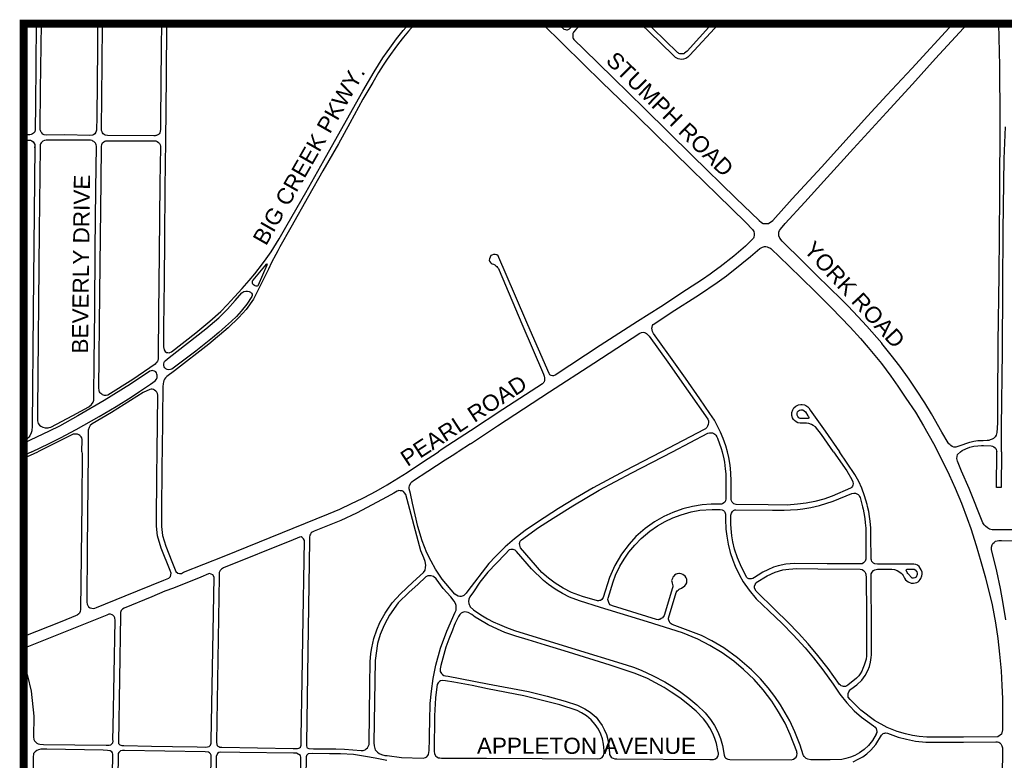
# Model space of a CAD drawing. Header units: feet. Extents: x 2021059 to 2089059, y 513864 to 581864.
# Tile 6 of 16: x 2029755 to 2034640, y 537630 to 541307. Entities that reach past the tile are written whole.
import ezdxf

# ---------------------------------------------------------------- set-up
doc = ezdxf.new("R2010")
doc.units = ezdxf.units.FT
doc.header["$LTSCALE"] = 100
doc.header["$MEASUREMENT"] = 0
for name, color, linetype in [('DIM', 3, 'Continuous'), ('ROAD', 4, 'Continuous'), ('ROADNAME', 5, 'Continuous')]:
    doc.layers.add(name, color=color, linetype=linetype)
doc.styles.get("Standard").update_dxf_attribs({"font": 'arial.ttf'})

msp = doc.modelspace()

# ---------------------------------------------------------------- linework, layer by layer
at = {"layer": 'DIM', "const_width": 40}
msp.add_lwpolyline([(2041774.8, 541286.7), (2041774.8, 531113.9), (2029774.8, 531113.9), (2029774.8, 541286.7)], close=True, dxfattribs=at)
at = {"layer": 'ROAD', "flags": 128}
for points in [[(2029836.8, 541286.7), (2029833.3, 540881.7), (2029832.2, 540761.7), (2029829.4, 540749.8), (2029824.1, 540743.5), (2029818.3, 540739.2), (2029812, 540736.2), (2029805.9, 540735), (2029800.9, 540734.7), (2029774.8, 540734.9)], [(2030141.3, 541286.7), (2030140.1, 541165.2), (2030137.1, 540825), (2030136.1, 540757.6), (2030133.3, 540748), (2030126.8, 540739.4), (2030120.5, 540735.6), (2030115.5, 540733.6), (2030102.8, 540732.2), (2029979, 540734.3), (2029888.2, 540733.9), (2029876.4, 540735.8), (2029870.4, 540738.9), (2029865.1, 540744.3), (2029862, 540747.7), (2029860.1, 540751.8), (2029858.2, 540756.3), (2029857, 540760.6), (2029857.1, 540769.3), (2029858.7, 540958.7), (2029862.7, 541286.7)], [(2030458.3, 541286.7), (2030457.4, 541170.8), (2030453.7, 540808), (2030452.9, 540762.9), (2030451.6, 540751.3), (2030450.2, 540745.2), (2030447.3, 540740.4), (2030443.4, 540737), (2030437.7, 540733.4), (2030432.9, 540731.9), (2030430.1, 540731.2), (2030426.4, 540730.8), (2030420.9, 540730.4), (2030189.9, 540731.8), (2030179.4, 540733.3), (2030173.7, 540736.6), (2030169.4, 540740.3), (2030166.1, 540745.1), (2030163.4, 540750.5), (2030161.4, 540756.9), (2030160.6, 540763), (2030163.9, 541087.5), (2030165.9, 541286.7)], [(2030483.1, 541286.7), (2030480.8, 541026.4), (2030477.5, 540703), (2030475.2, 540472.3), (2030472.8, 540217.1), (2030470.8, 540009.9), (2030467.8, 539778.7), (2030468, 539681.9), (2030471.2, 539668.3), (2030476.5, 539660), (2030483.3, 539655.1), (2030489.3, 539653.7), (2030495.7, 539653.3), (2030500.2, 539654.4), (2030507.5, 539658.2), (2030629.1, 539751.5), (2030697.7, 539809.6), (2030752.9, 539858.1), (2030784.5, 539890.4), (2030821, 539930.8), (2030858.4, 539972.5), (2030892.7, 540011.7), (2030921.1, 540045.7), (2030959.3, 540094.6), (2030978.3, 540119.2), (2031001.8, 540153.7), (2031043, 540219.3), (2031082.6, 540287.6), (2031175.3, 540449.6), (2031264.2, 540607.8), (2031361.4, 540781.2), (2031457.8, 540952.2), (2031513.4, 541047.6), (2031556.4, 541117.1), (2031577.4, 541146.3)], [(2031577.4, 541146.3), (2031591.3, 541165.8), (2031624.7, 541210.8), (2031658.1, 541252.8), (2031687.6, 541286.7)], [(2031715.8, 541286.7), (2031707.9, 541277.6), (2031684, 541249.8), (2031658.7, 541220.4), (2031634.8, 541189.1), (2031615.4, 541164.1), (2031594, 541134.1), (2031577.4, 541110.3)], [(2032348.1, 541286.7), (2032551.2, 541088.3), (2032644.8, 540995.6), (2032817.9, 540826.9), (2033088.5, 540562.4), (2033216.8, 540437.2), (2033357.7, 540299.2), (2033391.4, 540264.7), (2033396.7, 540254.4), (2033399.2, 540245.2), (2033399.3, 540236.2), (2033397.5, 540227.8), (2033395, 540222.2), (2033393.2, 540219.6), (2033355.7, 540183.1), (2033321.1, 540152.8), (2033298.6, 540132.2), (2033230.3, 540079.3), (2033201.1, 540057.6), (2033179.9, 540043.3), (2033141.9, 540017.1), (2033063.2, 539965.4), (2032935.7, 539881.6), (2032819.7, 539808.1), (2032635.4, 539688.8), (2032411, 539541.3), (2032403.3, 539538.7), (2032397.6, 539538.8), (2032392.2, 539540.1), (2032388.3, 539541.8), (2032385.3, 539544.3), (2032382.9, 539547.3), (2032381.3, 539550.1), (2032276.6, 539791.8), (2032209.6, 539945.6), (2032132.6, 540125.3), (2032128.3, 540134.1), (2032122.7, 540138.9), (2032113.4, 540141.2), (2032105.6, 540141), (2032097.8, 540138.2), (2032092.8, 540135.3), (2032088.3, 540127.2), (2032085.2, 540118.7), (2032084.5, 540112.8), (2032086.2, 540108), (2032090.1, 540102), (2032094, 540097.3), (2032099.1, 540094.6), (2032105.7, 540092.5), (2032112.3, 540089.4), (2032117.8, 540085.5), (2032122, 540081.8), (2032125.8, 540077.2), (2032129.7, 540071.3), (2032133.5, 540063.2), (2032247, 539797.2), (2032354.2, 539547.5), (2032357.8, 539537.8), (2032359.4, 539528.6), (2032359.2, 539522.7), (2032357.9, 539514.9), (2032356.4, 539509.6), (2032354.3, 539505.4), (2032351.5, 539501.9), (2032348.7, 539499.4), (2032152.4, 539371.6), (2031991.7, 539266.1)], [(2032425.6, 541286.7), (2032454.8, 541259.4), (2032462.6, 541257.7), (2032467.2, 541256.9), (2032473.4, 541257), (2032479.1, 541258.8), (2032483.1, 541261.6), (2032508.1, 541286.7)], [(2032542.6, 541286.7), (2032514.8, 541258), (2032502.4, 541244.2), (2032499.7, 541237.4), (2032498.5, 541228.9), (2032498.5, 541223.5), (2032498.9, 541218.7), (2032501.4, 541212.8), (2032503.8, 541208.8), (2032553.2, 541160.6), (2032698.7, 541018), (2032854.4, 540865.2), (2033091.4, 540633.2), (2033308.7, 540421), (2033424.1, 540309.7), (2033436, 540300.2), (2033444.3, 540295.4), (2033451.4, 540294.6), (2033462, 540294.3), (2033470.2, 540295.7), (2033477.3, 540299.5), (2033484.6, 540304.6), (2033491.1, 540310.4), (2033587.1, 540417.3), (2033733.5, 540573.9), (2033961, 540827.6), (2034057.5, 540932.2)], [(2033223, 541286.7), (2033079.8, 541129.8), (2033069.5, 541120.2), (2033059.9, 541114.7), (2033048.8, 541110.1), (2033039.3, 541109.6), (2033029.9, 541110.2), (2033021.6, 541112.1), (2033015.1, 541115.4), (2033009, 541119.2), (2033003.2, 541124.1), (2032930.9, 541194.7), (2032836.9, 541286.7)], [(2033189.6, 541286.7), (2033065.8, 541150.5), (2033059.7, 541144.6), (2033054, 541139.7), (2033049.9, 541137.4), (2033043.5, 541136.5), (2033036.9, 541136.4), (2033030.5, 541137.2), (2033025, 541139.2), (2033021.3, 541141.7), (2033018.7, 541143.7), (2032895.7, 541263.5), (2032872.2, 541286.7)], [(2034611.9, 541286.7), (2034615.5, 541077.9), (2034617, 540811.8), (2034616.8, 540435.8), (2034612.2, 540039), (2034608.4, 539704), (2034606.7, 539401.4), (2034607, 539307.5), (2034604.6, 539279.7), (2034602.1, 539256.9), (2034599.4, 539243.4), (2034593.9, 539235.6), (2034586.7, 539227.9), (2034579.1, 539224.3), (2034570.4, 539220.8), (2034562.9, 539218.2), (2034554.4, 539218), (2034534.4, 539216.6), (2034508.5, 539216.1), (2034489, 539213.3), (2034475.3, 539209.8), (2034467.9, 539208.3), (2034448.2, 539201.5), (2034434.9, 539196.5), (2034424.6, 539192.1), (2034409, 539187.3), (2034399.3, 539184.7), (2034390.2, 539185.3), (2034381.9, 539187.9), (2034374.6, 539192.3), (2034369, 539197.2), (2034364.6, 539201.5), (2034360.9, 539206.3), (2034330.5, 539258.9), (2034279.3, 539349.7), (2034245.8, 539404.6), (2034204.8, 539468), (2034168.4, 539521.9), (2034122.4, 539585.9), (2034079.2, 539641.3), (2034033.1, 539699.6), (2034032.3, 539700.5)], [(2034055.7, 540846.6), (2034184.2, 540987.1), (2034299.4, 541114.6), (2034456.9, 541286.7)], [(2034385.1, 541286.7), (2034180.9, 541064.2), (2034057.5, 540932.2)], [(2031577.4, 541110.3), (2031574.3, 541105.9), (2031558, 541081.4), (2031535.6, 541045), (2031507.2, 540995.2), (2031458.1, 540911.5), (2031392.4, 540793.5), (2031336.2, 540690.5), (2031259.1, 540556.2), (2031187.6, 540429.9), (2031100, 540275.2), (2031045.2, 540178.5), (2031035.4, 540158.8), (2031025.6, 540141.4), (2031004.9, 540101.5), (2030989.6, 540068), (2030915.2, 539919.3), (2030878.1, 539867.9), (2030841.5, 539827.6), (2030789.1, 539776.3), (2030693.8, 539695.8), (2030522.9, 539563.6), (2030484.8, 539536), (2030478.1, 539528.8), (2030473, 539522), (2030470.1, 539515.4), (2030467.7, 539506.7), (2030466.1, 539500.4), (2030465.9, 539495.2), (2030465.6, 539488.8), (2030461.1, 539165.1), (2030461.1, 539161.9)], [(2034032.3, 539700.5), (2033958.3, 539785.9), (2033913.8, 539832.8), (2033865.5, 539883.7), (2033824.4, 539926.2), (2033779.2, 539969.2), (2033701.1, 540045.3), (2033640.8, 540105.7), (2033538.5, 540206.6), (2033526.1, 540221.5), (2033521.4, 540234.4), (2033521.1, 540243.9), (2033522.1, 540251.6), (2033525.4, 540259.8), (2033529.1, 540266.9), (2033552.1, 540294.2), (2033649.5, 540400.6), (2033744.9, 540505.1), (2033827.1, 540596.5), (2033892.3, 540667.5), (2034055.7, 540846.6)], [(2034625.8, 539161.9), (2034626.6, 539285.5), (2034630.4, 539659.2), (2034633.2, 539982.4), (2034635.1, 540259.4), (2034639.6, 540616.3), (2034646.1, 540775.1)], [(2029774.8, 540709.2), (2029801, 540709), (2029808.7, 540707.8), (2029815, 540705), (2029821.2, 540700.7), (2029825.7, 540695.1), (2029829.2, 540687), (2029830.7, 540680.9), (2029830.6, 540670.6), (2029830.5, 540674.7)], [(2029830.5, 540674.7), (2029827, 540345.4), (2029822.4, 539858.5), (2029817, 539288.4), (2029814.6, 539266.3), (2029812.2, 539255.4), (2029805.1, 539241.5), (2029799.9, 539234.7), (2029796.2, 539230.4), (2029793.6, 539227.6), (2029774.8, 539219.4)], [(2033265.9, 539161.9), (2033257.9, 539190.7), (2033245.2, 539228.2), (2033231.4, 539259.2), (2033217.6, 539289.4), (2033202, 539318.3), (2033179.2, 539352.3), (2033129.2, 539424), (2033058, 539526.6), (2032975.4, 539643.3), (2032900.1, 539749.2), (2032894.6, 539758.9), (2032892.1, 539767.4), (2032891.5, 539776.1), (2032892.2, 539780.8), (2032894.6, 539788.4), (2032897.6, 539793), (2032900.8, 539795.8), (2032987.9, 539852.4), (2033127.2, 539942.9), (2033215.9, 540002), (2033261.3, 540035.3), (2033338.4, 540096.8), (2033379.9, 540130.3), (2033426.3, 540171), (2033440.2, 540177), (2033450.8, 540180.1), (2033456.9, 540180), (2033463.5, 540178.6), (2033470.6, 540176.2), (2033477.4, 540173.4), (2033481.6, 540171), (2033571, 540084.9), (2033699.3, 539959.5), (2033783.3, 539876.4), (2033874.9, 539780.8), (2033926.6, 539723.7), (2033964.4, 539680.1), (2034030.2, 539599.5)], [(2031990.9, 539200.8), (2032126.1, 539290.4), (2032383.3, 539459), (2032602.7, 539601.8), (2032831.8, 539751.1), (2032840.6, 539754.6), (2032848.2, 539755.3), (2032854.2, 539753.9), (2032859.7, 539751.5), (2032864.1, 539748.3), (2032869.8, 539743.9), (2032874.8, 539739.2), (2032877.5, 539735.7), (2032970.2, 539606.5), (2033071.3, 539462.7), (2033169.2, 539323.3), (2033172.5, 539316), (2033172.7, 539307.6), (2033170.2, 539296.4), (2033167.2, 539288), (2033164.3, 539282.9), (2033161.4, 539279.2), (2033157.9, 539276.2), (2033154.9, 539274.2), (2033150.4, 539272.2), (2032939.3, 539161.9)], [(2034030.2, 539599.5), (2034076.9, 539537.7), (2034112, 539487.6), (2034152.1, 539427.3), (2034199.5, 539357.9), (2034239.2, 539291.1), (2034289.3, 539202.5), (2034310, 539161.9)], [(2029900.7, 539202.5), (2029957.5, 539231.1), (2030034.8, 539271.8), (2030149.1, 539336.9), (2030233, 539387), (2030307.7, 539433.5), (2030348.5, 539460.4), (2030404.3, 539497.3), (2030426.4, 539514.4), (2030433.3, 539522.5), (2030436.1, 539530.5), (2030436.5, 539536.2), (2030436.4, 539541.3), (2030435.4, 539546.7), (2030433, 539554), (2030430, 539558), (2030426.8, 539560.2), (2030423.3, 539562.6), (2030416.8, 539564.3), (2030411.9, 539564.6), (2030406.9, 539563.6), (2030400.2, 539561.1), (2030305.2, 539496.8), (2030174.3, 539415.9), (2030044, 539339.5), (2029952.6, 539289.6), (2029900.7, 539263.4)], [(2030436.9, 539161.9), (2030439.7, 539442.4), (2030438.6, 539450.4), (2030435, 539457.1), (2030429.6, 539462.8), (2030423.9, 539467.6), (2030418.9, 539470.3), (2030412.1, 539472), (2030406.9, 539471.7), (2030400.7, 539470.6), (2030367.9, 539456.3), (2030209.9, 539356.1), (2030114.8, 539300.9), (2030104.7, 539291.6), (2030099.7, 539282.5), (2030095.3, 539268.3), (2030094.9, 539259.9), (2030095.1, 539252.7), (2030094.2, 539161.9)], [(2033793, 539161.9), (2033733.1, 539247), (2033702.8, 539285.6), (2033692.3, 539292.1), (2033683, 539297.7), (2033669.9, 539301.3), (2033659, 539303.2), (2033648.2, 539304), (2033635.7, 539303.6), (2033627.6, 539303.9), (2033616.3, 539305.9), (2033607.5, 539310.2), (2033599.1, 539316.4), (2033594.5, 539321.8), (2033589.8, 539330.8), (2033586.5, 539342.4), (2033585.9, 539356), (2033590.2, 539369.6), (2033595.9, 539379.1), (2033605.3, 539388.3), (2033618.6, 539394), (2033630.1, 539396.1), (2033637.7, 539396.2), (2033649, 539394), (2033656, 539391.1), (2033664.9, 539384.9), (2033669.7, 539380), (2033677.5, 539369), (2033751.8, 539263.3), (2033822.7, 539161.9)], [(2029900.7, 539263.4), (2029774.8, 539205.2)], [(2030063.7, 539161.9), (2030064.3, 539222.5), (2030063.3, 539230.1), (2030059.2, 539236.1), (2030052.9, 539242.2), (2030047.4, 539246), (2030041.9, 539248.5), (2030035.3, 539249.8), (2030029.2, 539249.8), (2030023, 539249.2), (2030019.8, 539248.6), (2029900.7, 539188.7)], [(2031991.7, 539266.1), (2031850.4, 539174), (2031832.1, 539161.9)], [(2032994.1, 539161.9), (2033168.6, 539253.5), (2033177.1, 539255.9), (2033184.1, 539255.7), (2033191.8, 539254.9), (2033198.7, 539252.7), (2033204.4, 539249.6), (2033209, 539244.5), (2033214, 539236.5), (2033217.7, 539229.2), (2033235.8, 539177.6), (2033239.8, 539161.9)], [(2029815.5, 539161.9), (2029900.7, 539202.5)], [(2029900.7, 539188.7), (2029844, 539161.9)], [(2031990.9, 539200.8), (2031929.6, 539161.9)], [(2034422.7, 539161.9), (2034430.6, 539167.5), (2034449.7, 539177), (2034469.2, 539183.8), (2034489.6, 539189.1), (2034508.1, 539191.1), (2034526.1, 539192.5), (2034537.3, 539192.2), (2034575.3, 539191.5), (2034581.9, 539189.8), (2034588.8, 539186.8), (2034595.1, 539182), (2034598.4, 539177.5), (2034600.3, 539172.2), (2034601.7, 539166.7), (2034602.6, 539161.9)], [(2030063.7, 539161.9), (2030064.7, 539151.5), (2030062.4, 538909.7), (2030056.6, 538378.9), (2030055.5, 538368.1), (2030052, 538361.1), (2030048.9, 538356.6), (2030039.8, 538350.7), (2030031.8, 538346.8), (2029964.3, 538319.5), (2029774.8, 538244.1)], [(2029774.8, 539129.5), (2029844, 539161.9)], [(2029815.5, 539161.9), (2029774.8, 539144)], [(2030094.2, 539161.9), (2030089.5, 538683.3), (2030087.5, 538415.8), (2030089.4, 538405.4), (2030093.1, 538398), (2030096.8, 538392.2), (2030104.8, 538387.7), (2030112.9, 538385.1), (2030120.8, 538384.4), (2030128.4, 538385.7), (2030135.2, 538388), (2030277.3, 538445.8), (2030469.5, 538524), (2030494.4, 538535), (2030502.3, 538542.2), (2030505.4, 538550.4), (2030506, 538559.5), (2030501.7, 538572.1), (2030456.5, 538682.8), (2030438.6, 538743.6), (2030436.8, 538758.6), (2030433.5, 538793.8), (2030433.6, 538818.5), (2030435.9, 539042.3), (2030436.9, 539161.9)], [(2030461.1, 539165.1), (2030460.5, 539104.7), (2030457.8, 538844.1), (2030458.1, 538790.1), (2030462.7, 538745.3), (2030479.5, 538692.8), (2030509.2, 538617.6), (2030530.1, 538567.5), (2030540.1, 538559.8), (2030548.1, 538557.5), (2030557.2, 538558.1), (2030567.3, 538563.3), (2030768.7, 538643.9), (2031287.2, 538853.2), (2031344, 538877.6), (2031401.7, 538904.2), (2031453.7, 538929.6), (2031501.6, 538954), (2031534.7, 538973), (2031577.4, 538997.7)], [(2031577.4, 538997.7), (2031590.9, 539005.6), (2031676.5, 539059), (2031753.7, 539110.1), (2031832.1, 539161.9)], [(2032939.3, 539161.9), (2032756.7, 539066.5), (2032600.9, 538981.9), (2032513, 538931.3), (2032427.8, 538879.4), (2032324.3, 538812.3), (2032263.3, 538770.1), (2032209, 538729.2), (2032162.9, 538689), (2032114.9, 538641.9), (2032083.1, 538606.3), (2031978.8, 538472.1), (2031970.2, 538460), (2031962.5, 538450.7), (2031958.8, 538448.3), (2031955.1, 538445.9), (2031949.7, 538444.2), (2031945.5, 538443.1), (2031938.2, 538443.6), (2031929.5, 538444.7), (2031913.4, 538454.9), (2031850.6, 538529.7), (2031817.4, 538579.1), (2031795.6, 538619.1), (2031774.6, 538660), (2031751.3, 538719.3), (2031731, 538791.5), (2031704.3, 538905.8), (2031693.3, 538954.5), (2031687.4, 538978.3), (2031687.3, 538986.3), (2031688.7, 538993.4), (2031696.1, 539008.1), (2031701.2, 539013.1), (2031709.2, 539018.8), (2031779.7, 539064.9), (2031866, 539121.5), (2031900.2, 539143.3), (2031928.6, 539161.9)], [(2033239.8, 539161.9), (2033248.6, 539126.7), (2033251.5, 539110.1), (2033253.7, 539094.1), (2033255.3, 539076.6), (2033256.8, 539064.8), (2033258, 539050.1), (2033258.8, 539031.9), (2033258.5, 538928.3), (2033256.4, 538917.4), (2033253.1, 538912), (2033248.4, 538907.6), (2033242.3, 538903.3), (2033236.9, 538901.9), (2033229.6, 538901.5), (2033186.3, 538901.7), (2033141.6, 538897.8), (2033092.7, 538890.2), (2033045.8, 538878.3), (2032995.9, 538860.4), (2032951.5, 538840.1), (2032904.5, 538813.3), (2032857.6, 538780.2), (2032812.3, 538740.4), (2032777.9, 538702.8), (2032740.7, 538653.7), (2032707.4, 538596.6), (2032681.3, 538537.3), (2032649.5, 538438.9), (2032643.6, 538429), (2032636.7, 538424.1), (2032631.9, 538422.9), (2032627, 538422.3), (2032621.6, 538422.2), (2032546.9, 538442.8), (2032492.8, 538463.5), (2032451.4, 538485), (2032411.6, 538509.3), (2032378.8, 538534), (2032345.6, 538563), (2032239, 538685.5), (2032235.7, 538698), (2032234.7, 538705.9), (2032235.8, 538712.1), (2032238.3, 538717.3), (2032241.4, 538721.1), (2032245, 538724.8), (2032329.4, 538785.8), (2032402.3, 538832.8), (2032498.7, 538893.4), (2032630.3, 538970.4), (2032792.7, 539057.3), (2032994.1, 539161.9)], [(2033793, 539161.9), (2033859.1, 539066.6), (2033884.3, 539024.6), (2033888.9, 539012.5), (2033890, 539002.9), (2033888.5, 538996.7), (2033886.3, 538991.2), (2033883.2, 538986), (2033879.7, 538982.4), (2033876.3, 538980.2), (2033786.3, 538940.8), (2033744, 538926.2), (2033700.3, 538915.1), (2033657.2, 538906.2), (2033614.5, 538901), (2033563, 538897.3), (2033469, 538897.9), (2033308.8, 538900.7), (2033297.4, 538903.9), (2033289.9, 538911), (2033287, 538918.2), (2033284.8, 538924.7), (2033284.1, 538929.6), (2033284.2, 538933.5), (2033284.3, 539016.1), (2033283.1, 539057), (2033279.3, 539095.4), (2033272.9, 539132.5), (2033265.9, 539161.9)], [(2034310, 539161.9), (2034367.1, 539047.1), (2034396.3, 538981.2), (2034426.9, 538905.9), (2034455.3, 538831), (2034473.5, 538780.1), (2034500.5, 538696), (2034524.1, 538617.4), (2034546.4, 538535.2), (2034579.4, 538401.3), (2034596.1, 538312.8), (2034607.9, 538235.4), (2034616.6, 538157.6), (2034624, 538074), (2034628.5, 538001.3), (2034630.5, 537936.8), (2034631.2, 537780.8), (2034628.4, 537766.8), (2034625.4, 537759.7), (2034607.1, 537747.3), (2034436.9, 537745.7), (2034309.5, 537744.4), (2034255.4, 537745.4), (2034217.3, 537748.6), (2034183.9, 537753.5), (2034150.1, 537760.8), (2034107.9, 537773.8), (2034059.5, 537793.2), (2033995.9, 537827.3), (2033928.3, 537878.2), (2033875.5, 537932.3), (2033866.1, 537943.9), (2033864.8, 537951.6), (2033866.1, 537962.2), (2033868.6, 537969.7), (2033871.8, 537975.1), (2033876, 537980.2), (2033879.3, 537982.9), (2033907.6, 538004.5), (2033932.8, 538028.5), (2033949.4, 538051.6), (2033962.1, 538075.6), (2033970.4, 538096.2), (2033976.4, 538117.8), (2033980.2, 538140.2), (2033981.2, 538153.3), (2033980.7, 538254.9), (2033980.2, 538555.8), (2033984.2, 538564.2), (2033990.7, 538571.6), (2033997.8, 538575.4), (2034004.8, 538577.8), (2034010.4, 538578.2), (2034081.7, 538579.3), (2034094.6, 538577.4), (2034108.3, 538573), (2034117.3, 538567.4), (2034127.8, 538559), (2034132.8, 538553.9), (2034137.8, 538547.5), (2034141.6, 538540.7), (2034144.4, 538533.5), (2034149.5, 538525.4), (2034163.2, 538515.4), (2034178.2, 538509.7), (2034189.2, 538509.6), (2034198.2, 538510.8), (2034205.4, 538513.1), (2034212.9, 538516.6), (2034217.2, 538520.2), (2034222.7, 538527.7), (2034225.5, 538532.5), (2034231.5, 538545.9), (2034232.6, 538553.6), (2034232.1, 538563.9), (2034228.2, 538575.3), (2034223.3, 538583.9), (2034216.8, 538592.8), (2034209.4, 538598.3), (2034201, 538602.3), (2034191.6, 538604.5), (2034010.7, 538603.2), (2033998, 538605.5), (2033991.6, 538608.8), (2033986, 538612.9), (2033983.2, 538617.7), (2033980.9, 538623), (2033979.7, 538628), (2033979, 538632.6), (2033978.1, 538741.9), (2033977.6, 538781.9), (2033975.1, 538816.4), (2033971.5, 538841.1), (2033967.8, 538864.7), (2033961.9, 538889.7), (2033959, 538899.7), (2033947.1, 538942.7), (2033933.3, 538980.4), (2033917.7, 539014.5), (2033899, 539049.5), (2033822.7, 539161.9)], [(2034682.9, 538774.2), (2034579.4, 538774.6), (2034566.5, 538777.5), (2034556.7, 538783.6), (2034547.3, 538792.5), (2034540.8, 538798.7), (2034536.7, 538804), (2034533.2, 538809.3), (2034466.2, 538979.3), (2034428, 539065.5), (2034407, 539115.2), (2034404.7, 539128.4), (2034405.9, 539138.9), (2034408.5, 539147.8), (2034422.7, 539161.9)], [(2034625.8, 539161.9), (2034623.7, 538984), (2034601.2, 538983.9), (2034602.6, 539161.9)], [(2031577.4, 538937.9), (2031425.3, 538857), (2031347.5, 538820.6), (2031216.1, 538767.6), (2031206.3, 538762.8), (2031201.4, 538759.1), (2031197.2, 538752.8), (2031194.7, 538747.6), (2031192.8, 538738.4), (2031192.6, 538720.3), (2031185.8, 538285.2), (2031177.2, 537714.1), (2031177.3, 537701.4), (2031178.9, 537695.7), (2031181.2, 537691.2), (2031189.3, 537688.6), (2031212.4, 537686.8), (2031323.2, 537686.2), (2031366.6, 537685.8), (2031408.5, 537682.6), (2031449.4, 537678.2), (2031459.4, 537678.8), (2031468.6, 537681.9), (2031474.1, 537686.6), (2031479.9, 537692), (2031484.3, 537698.9), (2031487.9, 537707.8), (2031488, 537714.4), (2031491.9, 538002.7), (2031493.9, 538119.3), (2031496.7, 538160), (2031501.7, 538188.5), (2031512.1, 538234.1), (2031526.4, 538277.9), (2031542.1, 538313.9), (2031567.4, 538360.2), (2031577.4, 538374.6)], [(2031577.4, 538374.6), (2031602.7, 538411.1), (2031644.7, 538456.3), (2031705.5, 538514.4), (2031758.1, 538562.6), (2031766, 538574.7), (2031768.7, 538586.5), (2031770, 538598.3), (2031767.1, 538617.4), (2031759.8, 538636), (2031745.2, 538670.5), (2031670, 538949.3), (2031664.1, 538958.2), (2031658.5, 538963.7), (2031652.8, 538967.9), (2031647.8, 538968.1), (2031643.1, 538968.6), (2031636.6, 538969), (2031632.8, 538968.1), (2031626.9, 538966.1), (2031610.8, 538955.7), (2031577.4, 538937.9)], [(2034646.9, 538327), (2034634.3, 538408.1), (2034621.5, 538483.4), (2034602.5, 538569.8), (2034575.9, 538676.8), (2034576.8, 538688.9), (2034580.2, 538699.1), (2034583.5, 538705.7), (2034589.1, 538711.1), (2034596.8, 538717.3), (2034604.5, 538720), (2034612.3, 538721.5), (2034626.3, 538721.6), (2034959.7, 538719.3)], [(2031577.4, 537653.1), (2031649.6, 537644.4), (2031756.3, 537641.5), (2031768.9, 537644.7), (2031774.2, 537648), (2031779.2, 537653.1), (2031783.1, 537659.2), (2031787, 537678), (2031787, 537689.7), (2031787.9, 537723.3), (2031788.7, 537757.9), (2031790, 537826.1), (2031792, 537912.8), (2031797.5, 537972.9), (2031806.8, 538036.3), (2031820.3, 538102), (2031843.2, 538186.7), (2031873.8, 538271.6), (2031915.7, 538364.7), (2031920, 538376), (2031920.5, 538386), (2031920.5, 538397.9), (2031916.4, 538408.5), (2031910.3, 538419.7), (2031893.2, 538442.3), (2031856.6, 538482.9), (2031820.4, 538530.7), (2031807.1, 538542.9), (2031795.6, 538546.2), (2031786.2, 538546.5), (2031779.3, 538545.9), (2031770.2, 538540.5), (2031729.5, 538503), (2031688, 538464.1), (2031633.2, 538411.8), (2031589, 538350.9), (2031577.4, 538329.1)], [(2031577.4, 538329.1), (2031562.6, 538301.5), (2031543.8, 538254.6), (2031529.8, 538209.3), (2031518.4, 538125.8), (2031511.5, 537717.4), (2031513.7, 537702.1), (2031519.2, 537681.8), (2031522.5, 537678.3), (2031529.9, 537670.3), (2031539, 537663.4), (2031549.1, 537658.9), (2031567.1, 537654.4), (2031577.4, 537653.1)], [(2033889.7, 537623.2), (2033915.6, 537635.2), (2033937.4, 537647.7), (2033957.7, 537661.7), (2033977.7, 537680.4), (2034002.7, 537709.2), (2034030.6, 537754.5), (2034038.3, 537762.7), (2034043.2, 537765.1), (2034047.2, 537765.5), (2034052.4, 537766), (2034060.4, 537764.9), (2034113, 537745.6), (2034154.2, 537734.5), (2034199.5, 537725.5), (2034251.2, 537720.5), (2034437, 537720.2), (2034598.3, 537721.5), (2034605.4, 537721.9), (2034612.6, 537719.4), (2034617.8, 537716), (2034622.1, 537712), (2034624.6, 537708), (2034627.6, 537702.1), (2034629.6, 537697.2), (2034630.5, 537692), (2034626.7, 537237.6)], [(2029889.2, 537684.6), (2029859.2, 537685.6), (2029848, 537682.1), (2029840.2, 537679.3), (2029831.8, 537672.1), (2029823.4, 537663.3), (2029821, 537644.4), (2029819.6, 537522.1)], [(2030204.9, 536944.3), (2030216.7, 537660.2), (2030215.1, 537667.3), (2030211.7, 537672.7), (2030203.4, 537677.4), (2030191, 537679.5), (2030168.6, 537680.3), (2029889.2, 537684.6)], [(2031576.3, 537628.3), (2031518.6, 537640.2), (2031471.1, 537649.2), (2031410.2, 537658.2), (2031345.8, 537661.9), (2031291.1, 537662.1), (2031207.1, 537663.8), (2031186.7, 537662.1), (2031182.2, 537658.8), (2031178.6, 537654.6), (2031177.5, 537652), (2031176.4, 537647.8), (2031176.4, 537640.9), (2031168.7, 537196.8)]]:
    msp.add_lwpolyline(points, dxfattribs=at)
for points in [[(2029843.2, 539367.6), (2029842.9, 539314.9), (2029846.3, 539302.2), (2029853.2, 539293.2), (2029859.7, 539288.1), (2029869.9, 539283.8), (2029880.5, 539281.1), (2029889.1, 539280.3), (2029895.4, 539280.6), (2029901.1, 539281.4), (2029909.7, 539283.1), (2030018.7, 539341), (2030097.2, 539385.2), (2030111, 539396.8), (2030119.3, 539408.3), (2030122.9, 539418.6), (2030123.3, 539422.7), (2030122.5, 539441.5), (2030123.8, 539606.9), (2030127.2, 539862.5), (2030129.7, 540166.1), (2030133.3, 540465.8), (2030135.3, 540678.6), (2030134.6, 540685.3), (2030132.8, 540690.2), (2030130.5, 540693.9), (2030126.6, 540698.8), (2030122.9, 540701.5), (2030117.8, 540704.4), (2030114.1, 540706.1), (2030106.8, 540707.8), (2029886.8, 540708.6), (2029877.2, 540707.1), (2029869.3, 540704.2), (2029865.5, 540700.7), (2029861.4, 540696.1), (2029858.6, 540691.1), (2029857.1, 540684.8), (2029856.3, 540681.3), (2029855.9, 540674.9), (2029852.2, 540257.8)], [(2030152.5, 539949.4), (2030158.5, 540506.3), (2030159.9, 540677.8), (2030161.9, 540687.7), (2030166.3, 540695.5), (2030171.9, 540700.5), (2030177.5, 540703.9), (2030182, 540705.2), (2030185.7, 540706), (2030420.7, 540705.2), (2030429.5, 540705.2), (2030437, 540702.6), (2030443.6, 540697.5), (2030448.5, 540691.4), (2030451.1, 540685.4), (2030452.6, 540679.2), (2030452.8, 540673.8), (2030450, 540494.8), (2030447.2, 540147.3), (2030444, 539848.8), (2030442.4, 539645.2), (2030442.6, 539630.1), (2030441.9, 539622.8), (2030440.1, 539614.9), (2030438.1, 539610.7), (2030434.1, 539605.2), (2030430.9, 539601.6), (2030426.5, 539596.9), (2030315.9, 539520.6), (2030191.7, 539443.2), (2030183.5, 539440.5), (2030175.5, 539440.7), (2030166.1, 539443.6), (2030161.6, 539446.9), (2030156.7, 539451.2), (2030154.1, 539454.4), (2030150.9, 539459.2), (2030149.9, 539463.7), (2030148.9, 539469.3), (2030148.2, 539475.2)], [(2030983.1, 540094.6), (2030981.7, 540088.1), (2030938.2, 539988.5), (2030936.2, 539985), (2030932.8, 539984.1), (2030927.5, 539984.5), (2030922.6, 539985.5), (2030919.6, 539987), (2030914.2, 539990.6), (2030910.9, 539994.4), (2030909.2, 539999.3), (2030909.2, 540005.1), (2030909.7, 540010), (2030913.2, 540014.2), (2030978.8, 540092.9)], [(2030496.4, 539629.3), (2030677.9, 539772.5), (2030742.1, 539826.9), (2030785.7, 539870.2), (2030824, 539912.4), (2030857.2, 539950.5), (2030866.5, 539956.7), (2030876.1, 539958.6), (2030884.8, 539958.8), (2030892.8, 539957.1), (2030900.2, 539953.7), (2030904.8, 539949.5), (2030907.4, 539944.8), (2030907.7, 539941.4), (2030907.6, 539936.9), (2030906.9, 539931.9), (2030881.1, 539893.8), (2030853.4, 539859.5), (2030829.8, 539833.5), (2030806, 539810.7), (2030776.7, 539783.2), (2030742.2, 539753.2), (2030711.2, 539727.8), (2030628.2, 539661.9), (2030510.4, 539572.3), (2030503.7, 539569.7), (2030495.4, 539568.9), (2030487.3, 539570.7), (2030480.5, 539573.6), (2030475.3, 539577.7), (2030471.9, 539583.7), (2030469.9, 539590.2), (2030470, 539597), (2030471.6, 539605.8), (2030473.7, 539610), (2030477, 539613.9)], [(2033652.9, 539360.2), (2033666, 539340.9), (2033668.9, 539336.6), (2033670.6, 539332), (2033669.4, 539328.8), (2033666.4, 539327.1), (2033659.5, 539326.7), (2033641.9, 539326.8), (2033633.1, 539326.7), (2033627.1, 539327.3), (2033620.8, 539329.4), (2033615, 539336.3), (2033612.7, 539342.8), (2033611.8, 539348.2), (2033612.2, 539353.2), (2033614.4, 539359.6), (2033618.3, 539364.7), (2033623.1, 539367.7), (2033630.1, 539369.9), (2033635.2, 539370.2), (2033639.8, 539369.3)], [(2033761.8, 538605.8), (2033598.4, 538607), (2033556.1, 538603.9), (2033517.8, 538596.2), (2033495.1, 538588.8), (2033466.4, 538575.8), (2033441.9, 538563.7), (2033418.8, 538549.5), (2033400.3, 538537.5), (2033392.2, 538532.3), (2033386.2, 538530.3), (2033379.9, 538530.2), (2033372.3, 538531.7), (2033366.3, 538534.7), (2033362, 538537.8), (2033335.5, 538588.4), (2033316.2, 538634.7), (2033301.2, 538678.2), (2033293.6, 538714.3), (2033288.7, 538743.8), (2033286.7, 538761.9), (2033283.3, 538800.1), (2033283.7, 538847.2), (2033286.2, 538856.5), (2033291.3, 538865.8), (2033296.5, 538870.2), (2033303.1, 538873.2), (2033308, 538874), (2033489.6, 538872.2), (2033547.5, 538871.9), (2033580, 538873.4), (2033613.2, 538875.5), (2033639.9, 538878.7), (2033679.8, 538885.3), (2033723, 538894.7), (2033790.3, 538915.9), (2033883, 538955), (2033892.9, 538956.7), (2033902, 538956.4), (2033908.8, 538953.5), (2033914.2, 538949.6), (2033919.1, 538944.8), (2033921.6, 538940), (2033924.2, 538934.6), (2033936.7, 538889), (2033939.6, 538876), (2033942.9, 538858.2), (2033947.4, 538831.1), (2033949.9, 538808.6), (2033952.2, 538783.2), (2033953.6, 538628.9), (2033949.7, 538618.6), (2033941.7, 538610.2), (2033935.5, 538605.8), (2033929.5, 538604.7)], [(2033257.3, 538826.6), (2033258.8, 538776.7), (2033262.5, 538742.2), (2033269.3, 538703.8), (2033279.9, 538661.3), (2033292.7, 538624.2), (2033304.5, 538593.1), (2033325.4, 538549), (2033344.8, 538515.5), (2033373.7, 538474.9), (2033409.3, 538432.1), (2033472.2, 538372.4), (2033538.5, 538308.8), (2033592.4, 538253.1), (2033651.7, 538188.5), (2033693, 538138.5), (2033739.2, 538079.2), (2033791.1, 538007.3), (2033824.6, 537957.7), (2033857.9, 537914.6), (2033895.7, 537875.4), (2033931, 537843.5), (2033990.9, 537800.4), (2033999.1, 537793.9), (2034003.5, 537787.4), (2034007.3, 537773.6), (2034006.7, 537768.6), (2034005, 537763), (2034003.4, 537759.7), (2033985.8, 537728.3), (2033966.6, 537704), (2033944.2, 537683.6), (2033921, 537667.6), (2033898.6, 537654.6), (2033876.8, 537645.3), (2033853.5, 537638.5), (2033834.4, 537634.4), (2033775.2, 537631.9), (2033680.8, 537632.7), (2033665.4, 537635.4), (2033657.2, 537639.3), (2033651.2, 537644.5), (2033647, 537648.9), (2033643.9, 537653.6), (2033642.1, 537657.5), (2033627, 537704.7), (2033600, 537772.2), (2033575.5, 537825.3), (2033553.2, 537865.4), (2033529.1, 537905.4), (2033500.8, 537946.9), (2033467.9, 537990.5), (2033430.9, 538034.1), (2033386.2, 538079.8), (2033316, 538139.5), (2033248.6, 538188.1), (2033189, 538223.3), (2033137.3, 538249.2), (2032992.8, 538304.9), (2032982.9, 538311.6), (2032978.3, 538317.1), (2032975.1, 538325.5), (2032974.4, 538331.4), (2032974.4, 538336.5), (2033012.3, 538462.8), (2033016.4, 538470.7), (2033021.2, 538475.3), (2033026.9, 538479), (2033039, 538485.2), (2033055.6, 538495.7), (2033060.6, 538502.9), (2033064.6, 538511.9), (2033065.4, 538521), (2033064.6, 538529.5), (2033061.3, 538536.4), (2033056.6, 538543.4), (2033044.7, 538553.2), (2033036.6, 538556.2), (2033029.1, 538557.4), (2033024.5, 538557.6), (2033017, 538556.2), (2033011.5, 538554.2), (2033004.3, 538549.2), (2032998, 538543.3), (2032995.4, 538539), (2032993.1, 538533), (2032989, 538522.6), (2032990.1, 538517), (2032991.4, 538509.9), (2032993.4, 538502.5), (2032994.6, 538496.7), (2032994.7, 538491.5), (2032993.8, 538486.7), (2032951.7, 538349.2), (2032944.4, 538337.9), (2032937.6, 538333.2), (2032930.8, 538329.6), (2032926.3, 538328.3), (2032922.2, 538328.2), (2032914.2, 538329.2), (2032695.9, 538396.5), (2032684.2, 538402.1), (2032679.9, 538408.9), (2032675.5, 538417.6), (2032674.2, 538424.2), (2032673.6, 538429), (2032674.9, 538434.3), (2032699.1, 538515.3), (2032711.5, 538548.5), (2032733.2, 538594.4), (2032754, 538629.1), (2032777.7, 538663.1), (2032807.1, 538698.6), (2032838.8, 538731.9), (2032881, 538767.5), (2032918.9, 538793.9), (2032957.4, 538815.7), (2032995.3, 538833.4), (2033036, 538849), (2033085.9, 538863.3), (2033129.1, 538871.2), (2033189.9, 538875.8), (2033229.9, 538875.7), (2033240.2, 538874.1), (2033247.4, 538869.8), (2033251.5, 538864.9), (2033253.5, 538861.4), (2033255.4, 538856.6), (2033256.9, 538852.7), (2033257.2, 538849.1)], [(2031151.4, 537745), (2031156.7, 538025.9), (2031159.7, 538234.2), (2031167.1, 538721.7), (2031163.4, 538729.5), (2031156.9, 538736.8), (2031151.6, 538738.7), (2031142.9, 538738.5), (2031130.8, 538732.8), (2031111.3, 538725.2), (2030766.8, 538585.2), (2030755.8, 538579.3), (2030749.2, 538572.1), (2030745.2, 538561.6), (2030744.7, 538541.1), (2030731.8, 537719.9), (2030732.2, 537708.7), (2030735.1, 537703.6), (2030738.4, 537700.5), (2030742.2, 537697.8), (2030748, 537695.7), (2030757.8, 537695), (2031112.3, 537688.4), (2031132.5, 537689.3), (2031139.4, 537690.6), (2031143.8, 537692.5), (2031147.6, 537696.1), (2031151.7, 537705.8), (2031151.5, 537726.8)], [(2032005.9, 538377.2), (2032043.4, 538351.6), (2032076.4, 538332.7), (2032103.5, 538317.7), (2032134.8, 538303.6), (2032170.4, 538289.5), (2032210.5, 538274.9), (2032494.3, 538187.5), (2032764, 538104.5), (2032800.3, 538092.5), (2032837.7, 538077.5), (2032898.4, 538049.7), (2032955.7, 538019.5), (2032990.6, 537998.2), (2033027.7, 537972.6), (2033074.4, 537938.4), (2033113.9, 537905.4), (2033155.6, 537866.3), (2033182.5, 537833), (2033201.5, 537803), (2033218.5, 537770.6), (2033231.1, 537737.9), (2033241.5, 537704.1), (2033249.4, 537654.8), (2033252.6, 537645.8), (2033256.7, 537641.8), (2033262, 537638.3), (2033269, 537635.7), (2033278.1, 537634.2), (2033582.7, 537633), (2033593.3, 537635.1), (2033600.6, 537639.9), (2033606.9, 537645.7), (2033611.2, 537653.6), (2033612.4, 537663.8), (2033611.4, 537668), (2033610, 537673.3), (2033578.1, 537758.8), (2033552.2, 537814.1), (2033520.4, 537870.9), (2033486.4, 537923.5), (2033443.7, 537980), (2033398.6, 538030.4), (2033346.1, 538081.1), (2033297.6, 538122.4), (2033239.8, 538163.9), (2033179.7, 538200.2), (2033118.6, 538231.5), (2033043, 538262.5), (2032868.9, 538316.7), (2032636.1, 538389), (2032531.6, 538421.4), (2032483.4, 538440.2), (2032447.8, 538457.3), (2032411, 538479.6), (2032377.7, 538503), (2032353.4, 538522.2), (2032293.5, 538581.3), (2032220.5, 538667), (2032212.6, 538672.8), (2032203.4, 538676.9), (2032196.8, 538676.9), (2032191.9, 538676.6), (2032183.8, 538674.7), (2032162.7, 538653.8), (2032078.1, 538563.3), (2032038.5, 538513.9), (2032006.6, 538467.2), (2031988.8, 538440.8), (2031983.8, 538429.6), (2031982.2, 538418.6), (2031982.7, 538408.2), (2031984.5, 538402.8), (2031987.6, 538396.2), (2031990.4, 538391.7)], [(2030705.6, 537727.3), (2030719, 538539.9), (2030712.6, 538551.3), (2030705, 538554.7), (2030696.6, 538557.8), (2030691.2, 538555.1), (2030653.8, 538540), (2030517.5, 538485), (2030475.7, 538469), (2030410.1, 538441.9), (2030273.6, 538385.6), (2030264.5, 538381.1), (2030258.3, 538373.6), (2030254.9, 538363.4), (2030254.6, 538349.5), (2030244.6, 537720.5), (2030245.5, 537713.4), (2030251.2, 537707.2), (2030260.8, 537703.8), (2030272.2, 537702.9), (2030408.6, 537700.6), (2030513.5, 537698.6), (2030634.8, 537696.9), (2030677.2, 537696.1), (2030686.1, 537696.3), (2030695.3, 537698.6), (2030702.3, 537704.7), (2030705.5, 537715)], [(2033714.1, 538580.8), (2033924.6, 538578.1), (2033934.7, 538576.9), (2033941.9, 538572.2), (2033948.2, 538566.4), (2033951.1, 538559.8), (2033952.9, 538553.7), (2033953.6, 538548.9), (2033954, 538540.8), (2033955.6, 538353.3), (2033956.5, 538187.1), (2033956.9, 538165.3), (2033956.4, 538148.4), (2033954.2, 538131.4), (2033950.4, 538116.8), (2033945.5, 538101.9), (2033938.7, 538086), (2033932.6, 538072.8), (2033924.3, 538059.5), (2033917.9, 538049.7), (2033907.1, 538037), (2033863.1, 538002.3), (2033858, 537999.4), (2033851.6, 537996.7), (2033842.6, 537996.2), (2033836.6, 537997.6), (2033830.8, 538000.1), (2033827.5, 538002.7), (2033823.1, 538006.9), (2033765.5, 538086.3), (2033715, 538150.8), (2033667.1, 538208.2), (2033618.5, 538261.6), (2033566, 538315.8), (2033503.3, 538377.1), (2033409.3, 538470.4), (2033402.6, 538481.3), (2033400.9, 538486.8), (2033401.1, 538494.8), (2033403.8, 538503.1), (2033406.4, 538507.8), (2033409.2, 538512.2), (2033462.8, 538546.5), (2033503.7, 538564.7), (2033541.7, 538575.4), (2033571.1, 538579.7), (2033610.3, 538581.5)], [(2034166.7, 538579.5), (2034184.7, 538579.4), (2034192.4, 538578.4), (2034197.8, 538575.7), (2034206.6, 538565.4), (2034207.9, 538559.5), (2034208.3, 538552.8), (2034202, 538539.8), (2034196.7, 538536.5), (2034189.2, 538535), (2034182.7, 538534.7), (2034161, 538557.3), (2034158, 538562.2), (2034152.9, 538573.5), (2034154.5, 538576.6), (2034157.4, 538578.4), (2034160, 538579.6)], [(2030218, 537794), (2030227.7, 538324.7), (2030226.7, 538336.6), (2030222.9, 538343.6), (2030216.7, 538350.4), (2030213.2, 538352.8), (2030205.2, 538355), (2030197.7, 538355.8), (2030187.7, 538351.1), (2029782.4, 538187.6), (2029771, 538179.8), (2029764.3, 538168), (2029762.1, 538157.1), (2029763.7, 538142.3), (2029777.7, 538100.5), (2029793.8, 538048.9), (2029811, 537973.4), (2029824.6, 537848.6), (2029822.8, 537747.4), (2029825.3, 537733.8), (2029828.4, 537727.3), (2029833.1, 537721.4), (2029839.3, 537715.8), (2029846.5, 537711.8), (2029854.6, 537710.7), (2029873.3, 537708.8), (2030184.2, 537704.6), (2030198.6, 537705.4), (2030206.5, 537707.2), (2030216.4, 537716.2), (2030217.9, 537724.3), (2030217.2, 537733.6)], [(2032075.9, 538010.5), (2032279.4, 537971.3), (2032371.8, 537949.1), (2032461.6, 537923.7), (2032521.6, 537903.8), (2032559.3, 537886.4), (2032585.7, 537868.3), (2032614.4, 537843.6), (2032632.2, 537821.3), (2032644.6, 537802.6), (2032654.8, 537782.5), (2032666.2, 537757.5), (2032674.7, 537727.2), (2032680, 537690.9), (2032681.1, 537659), (2032685.6, 537650.3), (2032690.1, 537645.4), (2032694, 537642.8), (2032699.7, 537640.7), (2032706.9, 537638), (2032717.8, 537637.2), (2033178.9, 537634.8), (2033197.7, 537634.7), (2033207.3, 537638.2), (2033215, 537643.9), (2033220.2, 537652.9), (2033221.4, 537658.2), (2033222, 537663.7), (2033221.8, 537667.6), (2033220.9, 537671), (2033212.3, 537713), (2033204.5, 537737.7), (2033193.7, 537763.4), (2033178.3, 537791), (2033164, 537814.2), (2033148.2, 537835.2), (2033111.5, 537873.9), (2033070.1, 537909.2), (2033030, 537939.8), (2032987.9, 537969), (2032952, 537990.7), (2032909.5, 538015.2), (2032868.9, 538035.5), (2032808.3, 538061.6), (2032684.3, 538102.5), (2032477.2, 538167), (2032362.8, 538201.8), (2032278.2, 538227.9), (2032216.3, 538247.1), (2032162.1, 538264.6), (2032125.1, 538280.3), (2032079.8, 538302.5), (2032079.4, 538302.7), (2032063, 538311.7), (2032014.4, 538340.7), (2031997.7, 538353.1), (2031979.6, 538363.3), (2031971.3, 538365.2), (2031961.7, 538366.5), (2031951.8, 538364.1), (2031945.1, 538360.4), (2031938.5, 538353.9), (2031932.4, 538344.1), (2031923.5, 538326.7), (2031916.2, 538311.5), (2031910.1, 538298.6), (2031901.5, 538276.4), (2031883.4, 538231.2), (2031868.9, 538190.9), (2031864.2, 538174.3), (2031853.5, 538137.3), (2031844, 538100), (2031841.2, 538084.6), (2031841.6, 538070.8), (2031847.3, 538060.6), (2031852.1, 538055.9), (2031859.1, 538051.8), (2031867.9, 538049.4), (2031880, 538047.3)], [(2032071.4, 537639.9), (2032623.5, 537637), (2032634.4, 537639), (2032644.5, 537644.5), (2032650.9, 537653.7), (2032653.8, 537661.1), (2032654.3, 537665.6), (2032654.9, 537671.1), (2032654.8, 537678.6), (2032652.1, 537710.2), (2032646.6, 537735.9), (2032638.2, 537760), (2032626.1, 537784.6), (2032610.1, 537807.1), (2032589.5, 537830.8), (2032566.3, 537850.2), (2032543, 537866.4), (2032521.2, 537876.7), (2032435.4, 537905.1), (2032255.6, 537950.4), (2032075.6, 537985), (2031999, 538000.9), (2031909, 538018), (2031867.6, 538024.8), (2031853.8, 538026.8), (2031842.5, 538024.6), (2031837.5, 538021.7), (2031831, 538015), (2031826.6, 538006.3), (2031823.5, 537981.5), (2031818.3, 537941), (2031813.1, 537851.6), (2031810.9, 537674.7), (2031812.7, 537661.6), (2031819.8, 537650.1), (2031825.1, 537647), (2031832.7, 537643.1), (2031838.6, 537642.1), (2031847.4, 537641.2)], [(2030243.5, 537652), (2030229.9, 536826.8), (2030230.4, 536815.7), (2030234.4, 536810.2), (2030240.3, 536807.5), (2030249.1, 536806.2), (2030260.7, 536805.8), (2030669, 536798.7), (2030677.7, 536799.9), (2030684.9, 536804.1), (2030689.3, 536810), (2030691, 536823.8), (2030704.5, 537648.9), (2030704.2, 537656.1), (2030701.6, 537661.6), (2030697.3, 537667), (2030691, 537671), (2030674.3, 537672.4), (2030274.5, 537679.1), (2030264.7, 537678.7), (2030255.3, 537676.7), (2030249.8, 537672.8), (2030246.3, 537669.1), (2030243.5, 537664.2)], [(2030729.8, 537593.5), (2030716.5, 536817.2), (2030717, 536806.5), (2030718.6, 536802.6), (2030722.6, 536797.7), (2030736.1, 536796.3), (2030748.7, 536796.9), (2031113.2, 536790.9), (2031122.8, 536790.6), (2031129.8, 536794.1), (2031133.3, 536797.5), (2031136.2, 536802.4), (2031149.7, 537644.4), (2031148.3, 537653.2), (2031128.2, 537664.8), (2031112.6, 537665), (2030846.7, 537669.3), (2030752.1, 537670.6), (2030742.7, 537669.4), (2030736.4, 537664.1), (2030730.3, 537648.3), (2030729.7, 537630.2), (2030729.8, 537610)]]:
    msp.add_lwpolyline(points, close=True, dxfattribs=at)

# ---------------------------------------------------------------- texts
at = {"layer": 'ROADNAME'}
for s, rotation, p in [('STUMPH ROAD', 315.6363, (2032657.9, 541098.3)), ('BIG CREEK PKWY.', 60.2795, (2030976.7, 540180.6)), ('BEVERLY DRIVE', 89.3349, (2030093.5, 539648.9)), ('YORK ROAD', 312.8083, (2033639.9, 540160.9)), ('PEARL ROAD', 33.2935, (2031678.4, 539085.3)), ('APPLETON AVENUE', 359.9748, (2032023.2, 537662.4))]:
    msp.add_text(s, height=80, rotation=rotation, dxfattribs=at).set_placement(p)

doc.saveas('drawing.dxf')
